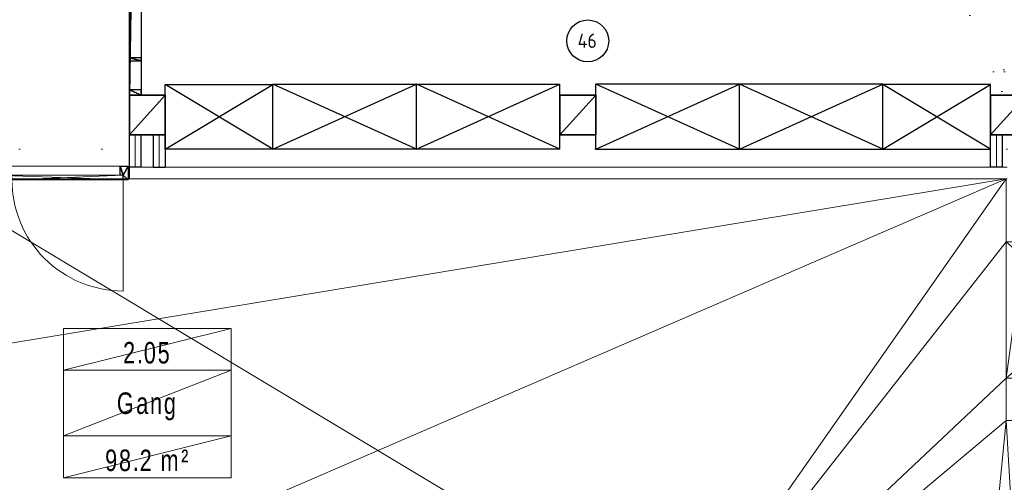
# Model space of a CAD drawing. Header units: millimetres. Extents: x -437 to 139813, y -473 to 90544.
# Tile 25 of 149: x 51846 to 60078, y 57257 to 61127. Entities that reach past the tile are written whole.
import ezdxf
from ezdxf.enums import TextEntityAlignment as Align

# ---------------------------------------------------------------- set-up
doc = ezdxf.new("R2010")
doc.units = ezdxf.units.MM
doc.linetypes.add('DGN Style 1', pattern=[688.000884, 1.14476, -686.856124])
for name, color, linetype in [('00-HHL-Einrichtung Allgem', 3, 'Continuous'), ('CU-00-cabinets', 3, 'Continuous'), ('DR-08-cross', 1, 'Continuous'), ('Xref', 253, 'Continuous')]:
    doc.layers.add(name, color=color, linetype=linetype)
for name, color, linetype, lineweight in [('059 Kader (tekening)', 253, 'Continuous', 13), ('19012-DO-laag 02 - 004 Ruimtenummers', 253, 'Continuous', 13), ('19012-DO-laag 02 - 004a ruimtenr+plafond hoogte', 253, 'Continuous', 13), ('19012-DO-laag 02 - 032 Ramen - Deuren binnen', 253, 'Continuous', 13)]:
    doc.layers.add(name, color=color, linetype=linetype, lineweight=lineweight)
doc.styles.add('Arial 1.8 mm', font='arial.ttf', dxfattribs={"width": 0.722222, "height": 1.8})
doc.styles.add('ISO', font='isocp.shx')
doc.linetypes.add('isolatie(deken)', pattern='A,-0.5,[24,dgnlstyle-ags_linetypes_v8.shx,S=0.009524,R=0,X=0,Y=0],-0.5', length=1)

# ---------------------------------------------------------------- blocks, each defined once
blk = doc.blocks.new('AE1')
at = {"layer": '059 Kader (tekening)', "color": 12, "linetype": 'Continuous', "lineweight": 13}
mesh = blk.add_polyface(dxfattribs=at)
corners = [(0, 0), (1399, 0), (1399, 841), (0, 841)]
mesh.append_faces([[corners[k] for k in face] for face in [(3, 1, 2)]], dxfattribs={"vtx0": -1, "color": 12})
mesh.append_faces([[corners[k] for k in face] for face in [(3, 0, 1)]], dxfattribs={"vtx2": -1, "color": 12})
at = {"layer": '059 Kader (tekening)', "color": 12, "linetype": 'Continuous', "lineweight": 35}
mesh = blk.add_polyface(dxfattribs=at)
corners = [(10, 10), (1389, 10), (1389, 831), (10, 831)]
mesh.append_faces([[corners[k] for k in face] for face in [(0, 2, 3)]], dxfattribs={"vtx0": -1, "color": 12})
mesh.append_faces([[corners[k] for k in face] for face in [(1, 2, 0)]], dxfattribs={"vtx1": -1, "color": 12})
blk = doc.blocks.new('*U98')
at = {"layer": '19012-DO-laag 02 - 032 Ramen - Deuren binnen', "extrusion": (0, 0, -1), "flags": 128}
blk.add_lwpolyline([(465, 445), (465, -485, -0.414214), (-465, 445)], format="xyb", dxfattribs=at)
at = {"layer": '19012-DO-laag 02 - 032 Ramen - Deuren binnen', "linetype": 'Continuous'}
mesh = blk.add_polyface(dxfattribs=at)
corners = [(-465, 445), (-465, 485), (465, 485), (465, 445)]
mesh.append_faces([[corners[k] for k in face] for face in [(3, 1, 2)]], dxfattribs={"vtx0": -1})
mesh.append_faces([[corners[k] for k in face] for face in [(3, 0, 1)]], dxfattribs={"vtx2": -1})
blk = doc.blocks.new('*U99')
at = {"layer": '19012-DO-laag 02 - 032 Ramen - Deuren binnen', "flags": 128}
blk.add_lwpolyline([(-465, 445), (-465, -485, 0.414214), (465, 445)], format="xyb", dxfattribs=at)
at = {"layer": '19012-DO-laag 02 - 032 Ramen - Deuren binnen', "linetype": 'Continuous'}
mesh = blk.add_polyface(dxfattribs=at)
corners = [(-465, 445), (-465, 485), (465, 485), (465, 445)]
mesh.append_faces([[corners[k] for k in face] for face in [(3, 1, 2)]], dxfattribs={"vtx0": -1})
mesh.append_faces([[corners[k] for k in face] for face in [(3, 0, 1)]], dxfattribs={"vtx2": -1})
blk = doc.blocks.new('*U97')
at = {"layer": '19012-DO-laag 02 - 032 Ramen - Deuren binnen'}
blk.add_blockref('*U98', (-1133, -37), dxfattribs=at)
at = {"layer": '19012-DO-laag 02 - 032 Ramen - Deuren binnen', "extrusion": (0, 0, -1)}
blk.add_blockref('*U99', (202.9, -37), dxfattribs=at)
at = {"layer": '19012-DO-laag 02 - 032 Ramen - Deuren binnen', "linetype": 'Continuous', "lineweight": 25}
mesh = blk.add_polyface(dxfattribs=at)
corners = [(-1573, 448), (-1573, 522), (-1640, 522), (-1640, 408), (-1598, 408), (-1598, 448)]
mesh.append_faces([[corners[k] for k in face] for face in [(1, 5, 0), (5, 3, 4)]], dxfattribs={"vtx0": -1})
mesh.append_faces([[corners[k] for k in face] for face in [(2, 5, 1), (3, 5, 2)]], dxfattribs={"vtx0": -1, "vtx1": -1})
at = {"layer": '19012-DO-laag 02 - 032 Ramen - Deuren binnen', "linetype": 'Continuous'}
mesh = blk.add_polyface(dxfattribs=at)
corners = [(1640, 408), (1640, 522), (-1640, 522), (-1640, 408)]
mesh.append_faces([[corners[k] for k in face] for face in [(3, 1, 2)]], dxfattribs={"vtx0": -1})
mesh.append_faces([[corners[k] for k in face] for face in [(3, 0, 1)]], dxfattribs={"vtx2": -1})
at = {"layer": '19012-DO-laag 02 - 032 Ramen - Deuren binnen', "linetype": 'Continuous', "lineweight": 25}
mesh = blk.add_polyface(dxfattribs=at)
corners = [(302, 408), (302, 448), (327, 448), (327, 522), (237, 522), (237, 448), (262, 448), (262, 408)]
mesh.append_faces([[corners[k] for k in face] for face in [(3, 1, 2), (1, 7, 0)]], dxfattribs={"vtx0": -1})
mesh.append_faces([[corners[k] for k in face] for face in [(4, 6, 3)]], dxfattribs={"vtx0": -1, "vtx1": -1})
mesh.append_faces([[corners[k] for k in face] for face in [(3, 6, 1)]], dxfattribs={"vtx0": -1, "vtx1": -1, "vtx2": -1})
mesh.append_faces([[corners[k] for k in face] for face in [(1, 6, 7)]], dxfattribs={"vtx0": -1, "vtx2": -1})
mesh.append_faces([[corners[k] for k in face] for face in [(5, 6, 4)]], dxfattribs={"vtx1": -1})
mesh = blk.add_polyface(dxfattribs=at)
corners = [(1573, 448), (1573, 522), (1640, 522), (1640, 408), (1598, 408), (1598, 448)]
mesh.append_faces([[corners[k] for k in face] for face in [(1, 5, 0), (5, 3, 4)]], dxfattribs={"vtx0": -1})
mesh.append_faces([[corners[k] for k in face] for face in [(2, 5, 1), (3, 5, 2)]], dxfattribs={"vtx0": -1, "vtx1": -1})
blk = doc.blocks.new('ruimtenr 03')
at = {"layer": '19012-DO-laag 02 - 004 Ruimtenummers', "linetype": 'Continuous', "lineweight": 13, "char_height": 1.8, "attachment_point": 5, "style": 'Arial 1.8 mm'}
for s, insert, line_spacing_factor in [('\\H1x;\\W0.722222;\\T1.145;2.05', (7, -2.05), 0.6), ('\\H1x;\\W0.722222;\\T1.145;Gang', (7, -6.53), 0.78)]:
    blk.add_mtext(s, dxfattribs=dict(at, insert=insert, line_spacing_factor=line_spacing_factor))
at = {"layer": '19012-DO-laag 02 - 004a ruimtenr+plafond hoogte', "linetype": 'Continuous', "lineweight": 13, "insert": (7, -11.05), "char_height": 1.8, "attachment_point": 5, "line_spacing_factor": 0.6, "style": 'Arial 1.8 mm'}
blk.add_mtext('\\H1x;\\W0.722222;\\T1.145;98.2 m²', dxfattribs=at)
at = {"layer": '19012-DO-laag 02 - 004 Ruimtenummers', "linetype": 'Continuous', "lineweight": 13}
mesh = blk.add_polyface(dxfattribs=at)
corners = [(0, 0), (14, 0), (14, -3.5), (0, -3.5)]
mesh.append_faces([[corners[k] for k in face] for face in [(3, 1, 2)]], dxfattribs={"vtx0": -1})
mesh.append_faces([[corners[k] for k in face] for face in [(3, 0, 1)]], dxfattribs={"vtx2": -1})
mesh = blk.add_polyface(dxfattribs=at)
corners = [(0, -3.5), (14, -3.5), (14, -9), (0, -9)]
mesh.append_faces([[corners[k] for k in face] for face in [(3, 1, 2)]], dxfattribs={"vtx0": -1})
mesh.append_faces([[corners[k] for k in face] for face in [(3, 0, 1)]], dxfattribs={"vtx2": -1})
at = {"layer": '19012-DO-laag 02 - 004a ruimtenr+plafond hoogte', "linetype": 'Continuous', "lineweight": 13}
mesh = blk.add_polyface(dxfattribs=at)
corners = [(0, -9), (14, -9), (14, -12.5), (0, -12.5)]
mesh.append_faces([[corners[k] for k in face] for face in [(3, 1, 2)]], dxfattribs={"vtx0": -1})
mesh.append_faces([[corners[k] for k in face] for face in [(3, 0, 1)]], dxfattribs={"vtx2": -1})
blk = doc.blocks.new('POSITIONSNUMMER-57')
at = {"layer": '00-HHL-Einrichtung Allgem', "color": 31}
blk.add_circle((0, 0), 175, dxfattribs=at)
at = {"layer": '00-HHL-Einrichtung Allgem', "color": 4, "style": 'ISO', "flags": 8}
blk.add_attdef('POS', text='', height=120, dxfattribs=at).set_placement((-4.7, -58.9), align=Align.CENTER)

msp = doc.modelspace()

# ---------------------------------------------------------------- linework, layer by layer
at = {"layer": 'CU-00-cabinets'}
for p, q in [((53063, 60585.8), (53963, 60585.9)), ((53063, 60043.8), (53063, 60585.8)), ((53963, 60586.1), (55163, 60586.2)), ((53963, 60044.1), (53963, 60586.1)), ((53963, 60043.9), (53963, 60585.9)), ((55163, 60586.2), (56363, 60586.4)), ((55163, 60044.2), (55163, 60586.2)), ((55163, 60044.2), (55163, 60586.2)), ((56363, 60044.4), (56363, 60586.4)), ((57863, 60586.2), (56663, 60586.4)), ((56663, 60044.4), (56663, 60586.4)), ((57863, 60044.2), (57863, 60586.2)), ((59063, 60586.1), (57863, 60586.2)), ((57863, 60044.2), (57863, 60586.2)), ((59063, 60044.1), (59063, 60586.1)), ((59963, 60585.8), (59063, 60585.9)), ((59063, 60043.9), (59063, 60585.9)), ((59963, 60043.8), (59963, 60585.8)), ((53963, 60043.9), (53063, 60043.8)), ((55163, 60044.2), (53963, 60044.1)), ((56363, 60044.4), (55163, 60044.2)), ((56663, 60044.4), (57863, 60044.2)), ((57863, 60044.2), (59063, 60044.1)), ((59063, 60043.9), (59963, 60043.8))]:
    msp.add_line(p, q, dxfattribs=at)
at = {"layer": 'DR-08-cross'}
for p, q in [((53063, 60043.8), (53963, 60585.9)), ((53963, 60043.9), (53063, 60585.8)), ((53963, 60044.1), (55163, 60586.2)), ((55163, 60044.2), (53963, 60586.1)), ((55163, 60044.2), (56363, 60586.4)), ((56363, 60044.4), (55163, 60586.2)), ((57863, 60044.2), (56663, 60586.4)), ((56663, 60044.4), (57863, 60586.2)), ((59063, 60044.1), (57863, 60586.2)), ((57863, 60044.2), (59063, 60586.1)), ((59963, 60043.8), (59063, 60585.9)), ((59063, 60043.9), (59963, 60585.8))]:
    msp.add_line(p, q, dxfattribs=at)
at = {"layer": 'Xref', "linetype": 'Continuous', "lineweight": 25}
for p, q in [((52863, 60164.2), (52763, 60164.2)), ((52963, 60164.2), (53063, 60164.2)), ((60063, 60164.2), (59963, 60164.2)), ((52863, 59894.2), (52763, 59894.2)), ((52963, 59894.2), (53063, 59894.2)), ((60063, 59894.2), (59963, 59894.2))]:
    msp.add_line(p, q, dxfattribs=at)
at = {"layer": 'Xref', "linetype": 'Continuous', "lineweight": 13}
for p, q in [((52763, 59894.2), (52763, 59844.2)), ((52763, 59894.2), (60103, 59894.2)), ((52763, 59794.2), (52763, 59844.2)), ((52763, 59794.2), (60103, 59794.2))]:
    msp.add_line(p, q, dxfattribs=at)
at = {"layer": 'Xref', "linetype": 'Continuous', "lineweight": 25, "flags": 128}
for points in [[(52763, 59894.2), (52763, 60164.2)], [(52863, 59894.2), (52863, 60164.2)], [(52963, 60164.2), (52963, 59894.2)], [(53063, 60164.2), (53063, 59894.2)], [(59963, 59894.2), (59963, 60164.2)], [(60063, 59894.2), (60063, 60164.2)]]:
    msp.add_lwpolyline(points, dxfattribs=at)
at = {"layer": 'Xref', "linetype": 'isolatie(deken)', "lineweight": 13, "ltscale": 100, "flags": 128}
for points in [[(52813, 59894.2), (52813, 60164.2)], [(53013, 60164.2), (53013, 59894.2)], [(60013, 59894.2), (60013, 60164.2)]]:
    msp.add_lwpolyline(points, dxfattribs=at)

# ---------------------------------------------------------------- block references
at = {"layer": '00-HHL-Einrichtung Allgem'}
ref = msp.add_blockref('POSITIONSNUMMER-57', (56595.7, 60949.4, -738.5), dxfattribs=at)
ref.add_attrib('POS', '46', dxfattribs={"color": 4, "height": 120, "style": 'ISO'}).set_placement((56591.1, 60890.5, -738.5), align=Align.CENTER)
at = {"layer": 'Xref', "linetype": 'Continuous', "lineweight": 35, "xscale": 100, "yscale": 100, "zscale": 100}
msp.add_blockref('AE1', (-87, 6444.2), dxfattribs=at)
at = {"layer": 'Xref', "linetype": 'Continuous', "lineweight": 25, "extrusion": (0, 0, -1)}
msp.add_blockref('*U97', (-51113, 59379.2), dxfattribs=at)
at = {"layer": 'Xref', "linetype": 'Continuous', "lineweight": 13, "xscale": 100, "yscale": 100, "zscale": 100}
msp.add_blockref('ruimtenr 03', (52213, 58544.7), dxfattribs=at)

# ---------------------------------------------------------------- meshes
at = {"layer": 'Xref', "linetype": 'DGN Style 1', "lineweight": 13}
mesh = msp.add_polyface(dxfattribs=at)
corners = [(52913, 85844.2), (67613, 85844.2), (67613, 60044.2), (60263, 60044.2), (41813, 60044.2), (41813, 85844.2), (49313, 85844.2), (49313, 85834.2), (52913, 85834.2)]
mesh.append_faces([[corners[k] for k in face] for face in [(3, 1, 2), (1, 8, 0), (7, 5, 6)]], dxfattribs={"vtx0": -1})
mesh.append_faces([[corners[k] for k in face] for face in [(8, 3, 7), (4, 7, 3)]], dxfattribs={"vtx0": -1, "vtx1": -1})
mesh.append_faces([[corners[k] for k in face] for face in [(3, 8, 1)]], dxfattribs={"vtx0": -1, "vtx1": -1, "vtx2": -1})
mesh.append_faces([[corners[k] for k in face] for face in [(7, 4, 5)]], dxfattribs={"vtx0": -1, "vtx2": -1})
at = {"layer": 'Xref'}
mesh = msp.add_polyface(dxfattribs=at)
corners = [(52863, 60494.2), (52763, 60494.2), (52763, 66744.2), (52863, 66744.2)]
mesh.append_faces([[corners[k] for k in face] for face in [(3, 1, 2)]], dxfattribs={"vtx0": -1})
mesh.append_faces([[corners[k] for k in face] for face in [(3, 0, 1)]], dxfattribs={"vtx2": -1})
at = {"layer": 'Xref', "lineweight": 25}
mesh = msp.add_polyface(dxfattribs=at)
corners = [(52763, 60781.7), (52863, 60781.7), (52863, 60806.7), (52763, 60806.7)]
mesh.append_faces([[corners[k] for k in face] for face in [(3, 1, 2)]], dxfattribs={"vtx0": -1})
mesh.append_faces([[corners[k] for k in face] for face in [(3, 0, 1)]], dxfattribs={"vtx2": -1})
mesh = msp.add_polyface(dxfattribs=at)
corners = [(52763, 60494.2), (52863, 60494.2), (52863, 60539.2), (52763, 60539.2)]
mesh.append_faces([[corners[k] for k in face] for face in [(3, 1, 2)]], dxfattribs={"vtx0": -1})
mesh.append_faces([[corners[k] for k in face] for face in [(3, 0, 1)]], dxfattribs={"vtx2": -1})
at = {"layer": 'Xref', "linetype": 'Continuous', "lineweight": 35}
mesh = msp.add_polyface(dxfattribs=at)
corners = [(52763, 60494.2), (53063, 60494.2), (53063, 60164.2), (52763, 60164.2)]
mesh.append_faces([[corners[k] for k in face] for face in [(3, 1, 2)]], dxfattribs={"vtx0": -1})
mesh.append_faces([[corners[k] for k in face] for face in [(3, 0, 1)]], dxfattribs={"vtx2": -1})
mesh = msp.add_polyface(dxfattribs=at)
corners = [(56363, 60494.2), (56663, 60494.2), (56663, 60164.2), (56363, 60164.2)]
mesh.append_faces([[corners[k] for k in face] for face in [(3, 1, 2)]], dxfattribs={"vtx0": -1})
mesh.append_faces([[corners[k] for k in face] for face in [(3, 0, 1)]], dxfattribs={"vtx2": -1})
mesh = msp.add_polyface(dxfattribs=at)
corners = [(59963, 60494.2), (60263, 60494.2), (60263, 60164.2), (59963, 60164.2)]
mesh.append_faces([[corners[k] for k in face] for face in [(3, 1, 2)]], dxfattribs={"vtx0": -1})
mesh.append_faces([[corners[k] for k in face] for face in [(3, 0, 1)]], dxfattribs={"vtx2": -1})
at = {"layer": 'Xref', "linetype": 'Continuous', "lineweight": 13, "transparency": 33554559}
mesh = msp.add_polyface(dxfattribs=at)
corners = [(41563, 60314.2), (39048, 60314.2), (39048, 57659.2), (39063, 57659.2), (39063, 55884.2), (40698, 55884.2), (40698, 57534.2), (46403, 57534.2), (46403, 51254.2), (44823, 51254.2), (44823, 49909.2), (44838, 49909.2), (44838, 49604.2), (48763, 49604.2), (48763, 54894.2), (56663, 54894.2), (56663, 54894.2), (56663, 54194.2), (56575.5, 54194.2), (56575.5, 50844.2), (57283, 50844.2), (57283, 47068.2), (59813.1, 47068.2), (59813.1, 54894.2), (60263, 54894.2), (60263, 57774.2), (60093, 57774.2), (60093, 58127.2), (60233, 58127.2), (60233, 58247.2), (60263, 58247.2), (60263, 59147.2), (60233, 59147.2), (60233, 59267.2), (60093, 59267.2), (60093, 59794.2), (41563, 59794.2)]
mesh.append_faces([[corners[k] for k in face] for face in [(26, 24, 25), (22, 20, 21), (19, 17, 18), (3, 1, 2), (29, 27, 28), (1, 36, 0), (6, 4, 5), (34, 32, 33), (31, 29, 30), (11, 9, 10)]], dxfattribs={"vtx0": -1})
mesh.append_faces([[corners[k] for k in face] for face in [(12, 8, 11), (13, 8, 12), (8, 14, 7), (20, 17, 19), (17, 23, 15), (32, 29, 31), (4, 6, 3)]], dxfattribs={"vtx0": -1, "vtx1": -1})
mesh.append_faces([[corners[k] for k in face] for face in [(7, 14, 35), (26, 15, 23), (15, 27, 34), (20, 23, 17), (1, 3, 6), (1, 6, 36), (34, 27, 32), (27, 29, 32)]], dxfattribs={"vtx0": -1, "vtx1": -1, "vtx2": -1})
mesh.append_faces([[corners[k] for k in face] for face in [(8, 13, 14), (11, 8, 9), (35, 14, 15), (15, 26, 27), (26, 23, 24), (20, 22, 23), (15, 34, 35), (7, 35, 36), (36, 6, 7)]], dxfattribs={"vtx0": -1, "vtx2": -1})

doc.saveas('drawing.dxf')
